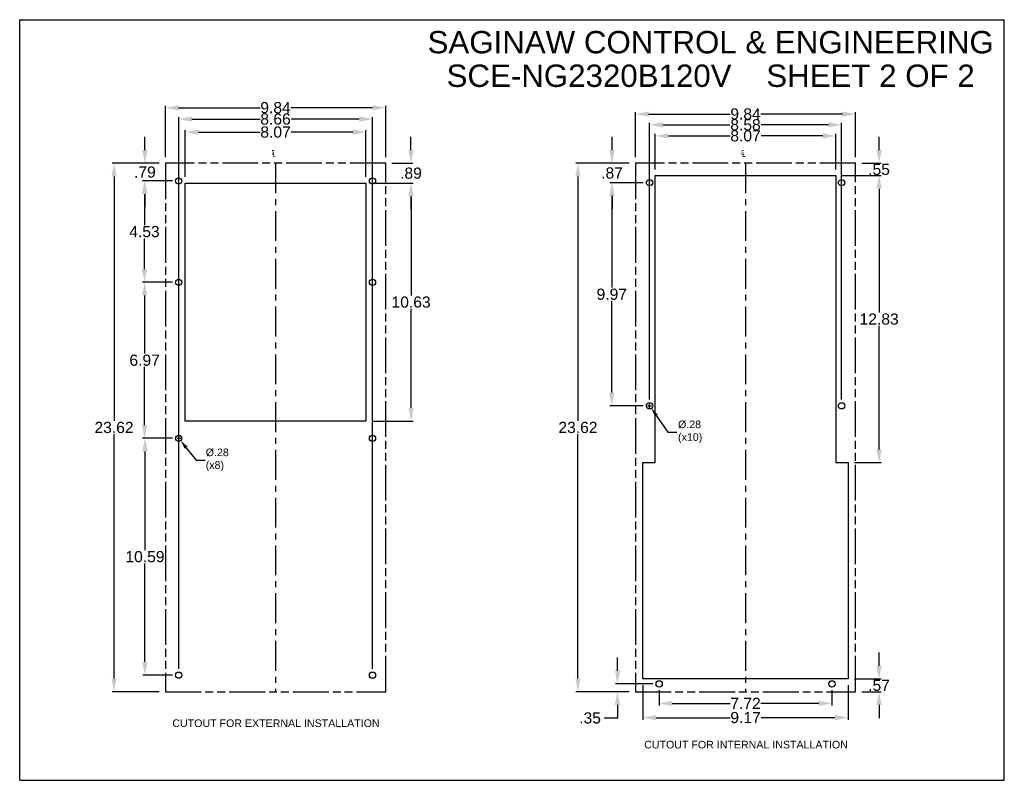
# Model space of a CAD drawing. Header units: inches. Extents: x 0 to 123, y 0 to 50.
# Tile 17 of 17: x 79 to 123, y 9 to 43. Entities that reach past the tile are written whole.
import ezdxf

# ---------------------------------------------------------------- set-up
doc = ezdxf.new("R2010")
doc.units = ezdxf.units.IN
doc.header["$LTSCALE"] = 3.558824
doc.header["$MEASUREMENT"] = 0
doc.header["$PDMODE"] = 3
doc.header["$PDSIZE"] = 0.3125
doc.linetypes.add('CENTER', pattern=[0.6, 0.375, -0.075, 0.075, -0.075])
doc.linetypes.add('PHANTOM', pattern=[0.8, 0.45, -0.05, 0.1, -0.05, 0.1, -0.05])
doc.layers.get('0').update_dxf_attribs({"linetype": 'CONTINUOUS'})
doc.layers.get('Defpoints').update_dxf_attribs({"linetype": 'CONTINUOUS'})
for name, color, linetype in [('02___PRT_ALL_AXES', 7, 'CONTINUOUS'), ('DEFAULT_1', 7, 'CENTER'), ('DEFAULT_3', 7, 'PHANTOM')]:
    doc.layers.add(name, color=color, linetype=linetype)
doc.styles.get("Standard").update_dxf_attribs({"font": 'arial.ttf'})
doc.styles.add('TEXTSTYLE_1', font='gdt', dxfattribs={"width": 0.8})
doc.dimstyles.new('DIMSTYLE_1', dxfattribs={"dimtxt": 0.5, "dimasz": 0.588235, "dimexe": 0.09, "dimexo": 0.07, "dimgap": 0.0425, "dimtad": 0, "dimtih": 1, "dimtoh": 1, "dimzin": 4, "dimdsep": 46, "dimtxsty": 'Standard', "dimblk": '_FILLED', "dimblk1": '_FILLED', "dimblk2": '_FILLED', "dimcen": 0.09, "dimazin": 1, "dimtfac": 1, "dimtofl": 0, "dimtmove": 0, "dimatfit": 3, "dimldrblk": '_FILLED', "dimfxl": 0, "dimtolj": 1, "dimtzin": 4, "dimarcsym": 0})
doc.dimstyles.new('DIMSTYLE_2', dxfattribs={"dimtxt": 0.34, "dimasz": 0.4, "dimexe": 0.09, "dimexo": 0.07, "dimgap": 0.09, "dimtad": 0, "dimtih": 1, "dimtoh": 1, "dimzin": 4, "dimdsep": 46, "dimtxsty": 'Standard', "dimblk": '_FILLED', "dimblk1": '_FILLED', "dimblk2": '_FILLED', "dimcen": 0.09, "dimazin": 1, "dimtfac": 1, "dimtofl": 0, "dimtmove": 0, "dimatfit": 1, "dimldrblk": '_FILLED', "dimfxl": 0, "dimtolj": 1, "dimtzin": 4, "dimarcsym": 0})

# ---------------------------------------------------------------- blocks, each defined once
blk = doc.blocks.new('_FILLED')
at = {"color": 0, "linetype": 'ByBlock'}
blk.add_solid([(0, 0), (-1, 0.2), (-1, -0.2)], dxfattribs=at)
blk = doc.blocks.new('*D41')
at = {"color": 0, "linetype": 'Continuous', "lineweight": -2}
for p, q in [((85.141, 37.06), (85.141, 39.352)), ((85.729, 39.262), (89.369, 39.262)), ((94.392, 39.262), (90.75, 39.262)), ((94.981, 37.06), (94.981, 39.352))]:
    blk.add_line(p, q, dxfattribs=at)
at = {"layer": 'Defpoints', "color": 0, "linetype": 'Continuous'}
for p in [(85.141, 39.262), (85.141, 36.99), (94.981, 36.99)]:
    blk.add_point(p, dxfattribs=at)
at = {"color": 0, "linetype": 'Continuous', "lineweight": -2, "xscale": 0.5882352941, "yscale": 0.5882352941, "zscale": 0.5882352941, "rotation": 180}
blk.add_blockref('_FILLED', (85.141, 39.262), dxfattribs=at)
at = {"color": 0, "linetype": 'Continuous', "lineweight": -2, "xscale": 0.5882352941, "yscale": 0.5882352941, "zscale": 0.5882352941}
blk.add_blockref('_FILLED', (94.981, 39.262), dxfattribs=at)
at = {"color": 0, "linetype": 'Continuous', "insert": (90.059, 39.518), "char_height": 0.5, "width": 0.92394, "attachment_point": 2}
blk.add_mtext('\\A1;9.84', dxfattribs=at)
blk = doc.blocks.new('*D42')
at = {"color": 0, "linetype": 'Continuous', "lineweight": -2}
for p, q in [((84.861, 36.78), (82.752, 36.78)), ((82.842, 36.191), (82.842, 25.266)), ((82.842, 13.748), (82.842, 24.67)), ((84.861, 13.16), (82.752, 13.16))]:
    blk.add_line(p, q, dxfattribs=at)
at = {"layer": 'Defpoints', "color": 0, "linetype": 'Continuous'}
for p in [(84.931, 36.78), (82.842, 13.16), (84.931, 13.16)]:
    blk.add_point(p, dxfattribs=at)
at = {"color": 0, "linetype": 'Continuous', "lineweight": -2, "xscale": 0.5882352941, "yscale": 0.5882352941, "zscale": 0.5882352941}
for p, rotation in [((82.842, 36.78), 90), ((82.842, 13.16), 270)]:
    blk.add_blockref('_FILLED', p, dxfattribs=dict(at, rotation=rotation))
at = {"color": 0, "linetype": 'Continuous', "insert": (82.842, 25.223), "char_height": 0.5, "width": 1.1881, "attachment_point": 2}
blk.add_mtext('\\A1;23.62', dxfattribs=at)
blk = doc.blocks.new('*D43')
at = {"color": 0, "linetype": 'Continuous', "lineweight": -2}
for p, q in [((106.143, 37.06), (106.143, 39.07)), ((106.731, 38.98), (110.371, 38.98)), ((115.395, 38.98), (111.753, 38.98)), ((115.983, 37.06), (115.983, 39.07))]:
    blk.add_line(p, q, dxfattribs=at)
at = {"layer": 'Defpoints', "color": 0, "linetype": 'Continuous'}
for p in [(106.143, 38.98), (106.143, 36.99), (115.983, 36.99)]:
    blk.add_point(p, dxfattribs=at)
at = {"color": 0, "linetype": 'Continuous', "lineweight": -2, "xscale": 0.5882352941, "yscale": 0.5882352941, "zscale": 0.5882352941, "rotation": 180}
blk.add_blockref('_FILLED', (106.143, 38.98), dxfattribs=at)
at = {"color": 0, "linetype": 'Continuous', "lineweight": -2, "xscale": 0.5882352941, "yscale": 0.5882352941, "zscale": 0.5882352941}
blk.add_blockref('_FILLED', (115.983, 38.98), dxfattribs=at)
at = {"color": 0, "linetype": 'Continuous', "insert": (111.062, 39.236), "char_height": 0.5, "width": 0.92394, "attachment_point": 2}
blk.add_mtext('\\A1;9.84', dxfattribs=at)
blk = doc.blocks.new('*D44')
at = {"color": 0, "linetype": 'Continuous', "lineweight": -2}
for p, q in [((105.863, 36.78), (103.483, 36.78)), ((103.573, 36.191), (103.573, 25.266)), ((103.573, 13.748), (103.573, 24.67)), ((105.863, 13.16), (103.483, 13.16))]:
    blk.add_line(p, q, dxfattribs=at)
at = {"layer": 'Defpoints', "color": 0, "linetype": 'Continuous'}
for p in [(105.933, 36.78), (103.573, 13.16), (105.933, 13.16)]:
    blk.add_point(p, dxfattribs=at)
at = {"color": 0, "linetype": 'Continuous', "lineweight": -2, "xscale": 0.5882352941, "yscale": 0.5882352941, "zscale": 0.5882352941}
for p, rotation in [((103.573, 36.78), 90), ((103.573, 13.16), 270)]:
    blk.add_blockref('_FILLED', p, dxfattribs=dict(at, rotation=rotation))
at = {"color": 0, "linetype": 'Continuous', "insert": (103.573, 25.223), "char_height": 0.5, "width": 1.1881, "attachment_point": 2}
blk.add_mtext('\\A1;23.62', dxfattribs=at)
blk = doc.blocks.new('*D45')
at = {"color": 0, "linetype": 'Continuous', "lineweight": -2}
for p, q in [((86.026, 36.17), (86.026, 38.264)), ((86.614, 38.174), (89.367, 38.174)), ((93.507, 38.174), (90.751, 38.174)), ((94.096, 36.17), (94.096, 38.264))]:
    blk.add_line(p, q, dxfattribs=at)
at = {"layer": 'Defpoints', "color": 0, "linetype": 'Continuous'}
for p in [(94.096, 38.174), (86.026, 36.1), (94.096, 36.1)]:
    blk.add_point(p, dxfattribs=at)
at = {"color": 0, "linetype": 'Continuous', "lineweight": -2, "xscale": 0.5882352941, "yscale": 0.5882352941, "zscale": 0.5882352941, "rotation": 180}
blk.add_blockref('_FILLED', (86.026, 38.174), dxfattribs=at)
at = {"color": 0, "linetype": 'Continuous', "lineweight": -2, "xscale": 0.5882352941, "yscale": 0.5882352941, "zscale": 0.5882352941}
blk.add_blockref('_FILLED', (94.096, 38.174), dxfattribs=at)
at = {"color": 0, "linetype": 'Continuous', "insert": (90.059, 38.429), "char_height": 0.5, "width": 0.92394, "attachment_point": 2}
blk.add_mtext('\\A1;8.07', dxfattribs=at)
blk = doc.blocks.new('*D46')
at = {"color": 0, "linetype": 'Continuous', "lineweight": -2}
for p, q in [((85.731, 14.18), (85.731, 38.844)), ((86.319, 38.754), (89.367, 38.754)), ((93.802, 38.754), (90.751, 38.754)), ((94.391, 14.18), (94.391, 38.844))]:
    blk.add_line(p, q, dxfattribs=at)
at = {"layer": 'Defpoints', "color": 0, "linetype": 'Continuous'}
for p in [(85.731, 38.754), (85.731, 14.11), (94.391, 14.11)]:
    blk.add_point(p, dxfattribs=at)
at = {"color": 0, "linetype": 'Continuous', "lineweight": -2, "xscale": 0.5882352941, "yscale": 0.5882352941, "zscale": 0.5882352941, "rotation": 180}
blk.add_blockref('_FILLED', (85.731, 38.754), dxfattribs=at)
at = {"color": 0, "linetype": 'Continuous', "lineweight": -2, "xscale": 0.5882352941, "yscale": 0.5882352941, "zscale": 0.5882352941}
blk.add_blockref('_FILLED', (94.391, 38.754), dxfattribs=at)
at = {"color": 0, "linetype": 'Continuous', "insert": (90.059, 39.009), "char_height": 0.5, "width": 0.92394, "attachment_point": 2}
blk.add_mtext('\\A1;8.66', dxfattribs=at)
blk = doc.blocks.new('*D47')
at = {"color": 0, "linetype": 'Continuous', "lineweight": -2}
for p, q in [((84.221, 37.368), (84.221, 37.956)), ((84.861, 36.78), (84.131, 36.78)), ((85.451, 35.99), (84.131, 35.99)), ((84.221, 35.401), (84.221, 34.813))]:
    blk.add_line(p, q, dxfattribs=at)
at = {"layer": 'Defpoints', "color": 0, "linetype": 'Continuous'}
for p in [(84.931, 36.78), (84.221, 35.99), (85.521, 35.99)]:
    blk.add_point(p, dxfattribs=at)
at = {"color": 0, "linetype": 'Continuous', "lineweight": -2, "xscale": 0.5882352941, "yscale": 0.5882352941, "zscale": 0.5882352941}
for p, rotation in [((84.221, 36.78), 270), ((84.221, 35.99), 90)]:
    blk.add_blockref('_FILLED', p, dxfattribs=dict(at, rotation=rotation))
at = {"color": 0, "linetype": 'Continuous', "insert": (84.221, 36.64), "char_height": 0.5, "width": 0.65978, "attachment_point": 2}
blk.add_mtext('\\A1;.79', dxfattribs=at)
blk = doc.blocks.new('*D48')
at = {"color": 0, "linetype": 'Continuous', "lineweight": -2}
for p, q in [((85.451, 35.99), (84.112, 35.99)), ((84.202, 35.401), (84.202, 34.021)), ((84.202, 32.048), (84.202, 33.425)), ((85.451, 31.46), (84.112, 31.46))]:
    blk.add_line(p, q, dxfattribs=at)
at = {"layer": 'Defpoints', "color": 0, "linetype": 'Continuous'}
for p in [(85.521, 35.99), (84.202, 31.46), (85.521, 31.46)]:
    blk.add_point(p, dxfattribs=at)
at = {"color": 0, "linetype": 'Continuous', "lineweight": -2, "xscale": 0.5882352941, "yscale": 0.5882352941, "zscale": 0.5882352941}
for p, rotation in [((84.202, 35.99), 90), ((84.202, 31.46), 270)]:
    blk.add_blockref('_FILLED', p, dxfattribs=dict(at, rotation=rotation))
at = {"color": 0, "linetype": 'Continuous', "insert": (84.202, 33.978), "char_height": 0.5, "width": 0.92394, "attachment_point": 2}
blk.add_mtext('\\A1;4.53', dxfattribs=at)
blk = doc.blocks.new('*D49')
at = {"color": 0, "linetype": 'Continuous', "lineweight": -2}
for p, q in [((85.451, 31.46), (84.119, 31.46)), ((84.209, 30.871), (84.209, 28.271)), ((84.209, 25.078), (84.209, 27.675)), ((85.451, 24.49), (84.119, 24.49))]:
    blk.add_line(p, q, dxfattribs=at)
at = {"layer": 'Defpoints', "color": 0, "linetype": 'Continuous'}
for p in [(84.209, 31.46), (85.521, 31.46), (85.521, 24.49)]:
    blk.add_point(p, dxfattribs=at)
at = {"color": 0, "linetype": 'Continuous', "lineweight": -2, "xscale": 0.5882352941, "yscale": 0.5882352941, "zscale": 0.5882352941}
for p, rotation in [((84.209, 31.46), 90), ((84.209, 24.49), 270)]:
    blk.add_blockref('_FILLED', p, dxfattribs=dict(at, rotation=rotation))
at = {"color": 0, "linetype": 'Continuous', "insert": (84.209, 28.228), "char_height": 0.5, "width": 0.92394, "attachment_point": 2}
blk.add_mtext('\\A1;6.97', dxfattribs=at)
blk = doc.blocks.new('*D50')
at = {"color": 0, "linetype": 'Continuous', "lineweight": -2}
for p, q in [((85.451, 24.49), (84.135, 24.49)), ((84.225, 23.901), (84.225, 19.491)), ((84.225, 14.488), (84.225, 18.895)), ((85.451, 13.9), (84.135, 13.9))]:
    blk.add_line(p, q, dxfattribs=at)
at = {"layer": 'Defpoints', "color": 0, "linetype": 'Continuous'}
for p in [(84.225, 24.49), (85.521, 24.49), (85.521, 13.9)]:
    blk.add_point(p, dxfattribs=at)
at = {"color": 0, "linetype": 'Continuous', "lineweight": -2, "xscale": 0.5882352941, "yscale": 0.5882352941, "zscale": 0.5882352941}
for p, rotation in [((84.225, 24.49), 90), ((84.225, 13.9), 270)]:
    blk.add_blockref('_FILLED', p, dxfattribs=dict(at, rotation=rotation))
at = {"color": 0, "linetype": 'Continuous', "insert": (84.225, 19.448), "char_height": 0.5, "width": 1.1881, "attachment_point": 2}
blk.add_mtext('\\A1;10.59', dxfattribs=at)
blk = doc.blocks.new('*D51')
at = {"color": 0, "linetype": 'Continuous', "lineweight": -2}
for p, q in [((85.641, 24.49), (85.821, 24.49)), ((85.731, 24.4), (85.731, 24.58)), ((86.068, 24.068), (86.511, 23.516)), ((86.511, 23.516), (86.911, 23.516))]:
    blk.add_line(p, q, dxfattribs=at)
at = {"layer": 'Defpoints', "color": 0, "linetype": 'Continuous'}
for p in [(85.643, 24.599), (85.818, 24.38)]:
    blk.add_point(p, dxfattribs=at)
at = {"color": 0, "linetype": 'Continuous', "lineweight": -2, "xscale": 0.4, "yscale": 0.4, "zscale": 0.4, "rotation": 128.7259940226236}
blk.add_blockref('_FILLED', (85.818, 24.38), dxfattribs=at)
at = {"color": 0, "linetype": 'Continuous', "insert": (86.939, 24.029), "char_height": 0.34, "width": 1.11311, "attachment_point": 1}
blk.add_mtext('\\A1;%%c.28\\P(x8)', dxfattribs=at)
blk = doc.blocks.new('*D52')
at = {"color": 0, "linetype": 'Continuous', "lineweight": -2}
for p, q in [((96.111, 37.368), (96.111, 37.956)), ((95.261, 36.78), (96.201, 36.78)), ((94.376, 35.89), (96.201, 35.89)), ((96.111, 35.301), (96.111, 34.713))]:
    blk.add_line(p, q, dxfattribs=at)
at = {"layer": 'Defpoints', "color": 0, "linetype": 'Continuous'}
for p in [(95.191, 36.78), (96.111, 36.78), (94.306, 35.89)]:
    blk.add_point(p, dxfattribs=at)
at = {"color": 0, "linetype": 'Continuous', "lineweight": -2, "xscale": 0.5882352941, "yscale": 0.5882352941, "zscale": 0.5882352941}
for p, rotation in [((96.111, 36.78), 270), ((96.111, 35.89), 90)]:
    blk.add_blockref('_FILLED', p, dxfattribs=dict(at, rotation=rotation))
at = {"color": 0, "linetype": 'Continuous', "insert": (96.111, 36.59), "char_height": 0.5, "width": 0.65978, "attachment_point": 2}
blk.add_mtext('\\A1;.89', dxfattribs=at)
blk = doc.blocks.new('*D29')
at = {"color": 0, "linetype": 'Continuous', "lineweight": -2}
for p, q in [((94.376, 35.89), (96.206, 35.89)), ((96.116, 35.301), (96.116, 30.871)), ((96.116, 25.848), (96.116, 30.275)), ((94.376, 25.26), (96.206, 25.26))]:
    blk.add_line(p, q, dxfattribs=at)
at = {"layer": 'Defpoints', "color": 0, "linetype": 'Continuous'}
for p in [(94.306, 35.89), (94.306, 25.26), (96.116, 25.26)]:
    blk.add_point(p, dxfattribs=at)
at = {"color": 0, "linetype": 'Continuous', "lineweight": -2, "xscale": 0.5882352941, "yscale": 0.5882352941, "zscale": 0.5882352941}
for p, rotation in [((96.116, 35.89), 90), ((96.116, 25.26), 270)]:
    blk.add_blockref('_FILLED', p, dxfattribs=dict(at, rotation=rotation))
at = {"color": 0, "linetype": 'Continuous', "insert": (96.116, 30.828), "char_height": 0.5, "width": 1.1881, "attachment_point": 2}
blk.add_mtext('\\A1;10.63', dxfattribs=at)
blk = doc.blocks.new('*D30')
at = {"color": 0, "linetype": 'Continuous', "lineweight": -2}
for p, q in [((107.203, 13.23), (107.203, 12.547)), ((114.923, 13.23), (114.923, 12.547)), ((107.791, 12.637), (110.374, 12.637)), ((114.335, 12.637), (111.749, 12.637))]:
    blk.add_line(p, q, dxfattribs=at)
at = {"layer": 'Defpoints', "color": 0, "linetype": 'Continuous'}
for p in [(107.203, 13.3), (114.923, 13.3), (107.203, 12.637)]:
    blk.add_point(p, dxfattribs=at)
at = {"color": 0, "linetype": 'Continuous', "lineweight": -2, "xscale": 0.5882352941, "yscale": 0.5882352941, "zscale": 0.5882352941, "rotation": 180}
blk.add_blockref('_FILLED', (107.203, 12.637), dxfattribs=at)
at = {"color": 0, "linetype": 'Continuous', "lineweight": -2, "xscale": 0.5882352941, "yscale": 0.5882352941, "zscale": 0.5882352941}
blk.add_blockref('_FILLED', (114.923, 12.637), dxfattribs=at)
at = {"color": 0, "linetype": 'Continuous', "insert": (111.062, 12.888), "char_height": 0.5, "width": 0.92394, "attachment_point": 2}
blk.add_mtext('\\A1;7.72', dxfattribs=at)
blk = doc.blocks.new('*D31')
at = {"color": 0, "linetype": 'Continuous', "lineweight": -2}
for p, q in [((106.478, 13.45), (106.478, 11.909)), ((115.648, 13.45), (115.648, 11.909)), ((107.066, 11.999), (110.37, 11.999)), ((115.06, 11.999), (111.754, 11.999))]:
    blk.add_line(p, q, dxfattribs=at)
at = {"layer": 'Defpoints', "color": 0, "linetype": 'Continuous'}
for p in [(106.478, 13.52), (115.648, 13.52), (106.478, 11.999)]:
    blk.add_point(p, dxfattribs=at)
at = {"color": 0, "linetype": 'Continuous', "lineweight": -2, "xscale": 0.5882352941, "yscale": 0.5882352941, "zscale": 0.5882352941, "rotation": 180}
blk.add_blockref('_FILLED', (106.478, 11.999), dxfattribs=at)
at = {"color": 0, "linetype": 'Continuous', "lineweight": -2, "xscale": 0.5882352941, "yscale": 0.5882352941, "zscale": 0.5882352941}
blk.add_blockref('_FILLED', (115.648, 11.999), dxfattribs=at)
at = {"color": 0, "linetype": 'Continuous', "insert": (111.062, 12.255), "char_height": 0.5, "width": 0.92394, "attachment_point": 2}
blk.add_mtext('\\A1;9.17', dxfattribs=at)
blk = doc.blocks.new('*D32')
at = {"color": 0, "linetype": 'Continuous', "lineweight": -2}
for p, q in [((107.028, 36.51), (107.028, 38.094)), ((107.616, 38.004), (110.369, 38.004)), ((114.51, 38.004), (111.754, 38.004)), ((115.098, 36.51), (115.098, 38.094))]:
    blk.add_line(p, q, dxfattribs=at)
at = {"layer": 'Defpoints', "color": 0, "linetype": 'Continuous'}
for p in [(115.098, 38.004), (107.028, 36.44), (115.098, 36.44)]:
    blk.add_point(p, dxfattribs=at)
at = {"color": 0, "linetype": 'Continuous', "lineweight": -2, "xscale": 0.5882352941, "yscale": 0.5882352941, "zscale": 0.5882352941, "rotation": 180}
blk.add_blockref('_FILLED', (107.028, 38.004), dxfattribs=at)
at = {"color": 0, "linetype": 'Continuous', "lineweight": -2, "xscale": 0.5882352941, "yscale": 0.5882352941, "zscale": 0.5882352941}
blk.add_blockref('_FILLED', (115.098, 38.004), dxfattribs=at)
at = {"color": 0, "linetype": 'Continuous', "insert": (111.062, 38.259), "char_height": 0.5, "width": 0.92394, "attachment_point": 2}
blk.add_mtext('\\A1;8.07', dxfattribs=at)
blk = doc.blocks.new('*D33')
at = {"color": 0, "linetype": 'Continuous', "lineweight": -2}
for p, q in [((106.773, 26.22), (106.773, 38.587)), ((107.361, 38.497), (110.368, 38.497)), ((114.765, 38.497), (111.754, 38.497)), ((115.353, 26.22), (115.353, 38.587))]:
    blk.add_line(p, q, dxfattribs=at)
at = {"layer": 'Defpoints', "color": 0, "linetype": 'Continuous'}
for p in [(106.773, 38.497), (106.773, 26.15), (115.353, 26.15)]:
    blk.add_point(p, dxfattribs=at)
at = {"color": 0, "linetype": 'Continuous', "lineweight": -2, "xscale": 0.5882352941, "yscale": 0.5882352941, "zscale": 0.5882352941, "rotation": 180}
blk.add_blockref('_FILLED', (106.773, 38.497), dxfattribs=at)
at = {"color": 0, "linetype": 'Continuous', "lineweight": -2, "xscale": 0.5882352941, "yscale": 0.5882352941, "zscale": 0.5882352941}
blk.add_blockref('_FILLED', (115.353, 38.497), dxfattribs=at)
at = {"color": 0, "linetype": 'Continuous', "insert": (111.061, 38.752), "char_height": 0.5, "width": 0.92394, "attachment_point": 2}
blk.add_mtext('\\A1;8.58', dxfattribs=at)
blk = doc.blocks.new('*D34')
at = {"color": 0, "linetype": 'Continuous', "lineweight": -2}
for p, q in [((117.029, 37.368), (117.029, 37.956)), ((116.263, 36.78), (117.119, 36.78)), ((115.378, 36.23), (117.119, 36.23)), ((117.029, 35.641), (117.029, 35.053))]:
    blk.add_line(p, q, dxfattribs=at)
at = {"layer": 'Defpoints', "color": 0, "linetype": 'Continuous'}
for p in [(116.193, 36.78), (117.029, 36.78), (115.308, 36.23)]:
    blk.add_point(p, dxfattribs=at)
at = {"color": 0, "linetype": 'Continuous', "lineweight": -2, "xscale": 0.5882352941, "yscale": 0.5882352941, "zscale": 0.5882352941}
for p, rotation in [((117.029, 36.78), 270), ((117.029, 36.23), 90)]:
    blk.add_blockref('_FILLED', p, dxfattribs=dict(at, rotation=rotation))
at = {"color": 0, "linetype": 'Continuous', "insert": (117.029, 36.759), "char_height": 0.5, "width": 0.65978, "attachment_point": 2}
blk.add_mtext('\\A1;.55', dxfattribs=at)
blk = doc.blocks.new('*D35')
at = {"color": 0, "linetype": 'Continuous', "lineweight": -2}
for p, q in [((115.378, 36.23), (117.122, 36.23)), ((117.032, 35.641), (117.032, 30.111)), ((117.032, 23.988), (117.032, 29.515)), ((115.928, 23.4), (117.122, 23.4))]:
    blk.add_line(p, q, dxfattribs=at)
at = {"layer": 'Defpoints', "color": 0, "linetype": 'Continuous'}
for p in [(115.308, 36.23), (115.858, 23.4), (117.032, 23.4)]:
    blk.add_point(p, dxfattribs=at)
at = {"color": 0, "linetype": 'Continuous', "lineweight": -2, "xscale": 0.5882352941, "yscale": 0.5882352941, "zscale": 0.5882352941}
for p, rotation in [((117.032, 36.23), 90), ((117.032, 23.4), 270)]:
    blk.add_blockref('_FILLED', p, dxfattribs=dict(at, rotation=rotation))
at = {"color": 0, "linetype": 'Continuous', "insert": (117.032, 30.068), "char_height": 0.5, "width": 1.1881, "attachment_point": 2}
blk.add_mtext('\\A1;12.83', dxfattribs=at)
blk = doc.blocks.new('*D36')
at = {"color": 0, "linetype": 'Continuous', "lineweight": -2}
for p, q in [((117.028, 14.318), (117.028, 14.906)), ((115.928, 13.73), (117.118, 13.73)), ((116.263, 13.16), (117.118, 13.16)), ((117.028, 12.571), (117.028, 11.983))]:
    blk.add_line(p, q, dxfattribs=at)
at = {"layer": 'Defpoints', "color": 0, "linetype": 'Continuous'}
for p in [(115.858, 13.73), (117.028, 13.73), (116.193, 13.16)]:
    blk.add_point(p, dxfattribs=at)
at = {"color": 0, "linetype": 'Continuous', "lineweight": -2, "xscale": 0.5882352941, "yscale": 0.5882352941, "zscale": 0.5882352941}
for p, rotation in [((117.028, 13.73), 270), ((117.028, 13.16), 90)]:
    blk.add_blockref('_FILLED', p, dxfattribs=dict(at, rotation=rotation))
at = {"color": 0, "linetype": 'Continuous', "insert": (117.028, 13.699), "char_height": 0.5, "width": 0.65978, "attachment_point": 2}
blk.add_mtext('\\A1;.57', dxfattribs=at)
blk = doc.blocks.new('*D37')
at = {"color": 0, "linetype": 'Continuous', "lineweight": -2}
for p, q in [((106.773, 25.85), (106.773, 26.03)), ((106.683, 25.94), (106.863, 25.94)), ((107.083, 25.497), (107.594, 24.768)), ((107.594, 24.768), (107.994, 24.768))]:
    blk.add_line(p, q, dxfattribs=at)
at = {"layer": 'Defpoints', "color": 0, "linetype": 'Continuous'}
for p in [(106.693, 26.054), (106.854, 25.825)]:
    blk.add_point(p, dxfattribs=at)
at = {"color": 0, "linetype": 'Continuous', "lineweight": -2, "xscale": 0.4, "yscale": 0.4, "zscale": 0.4, "rotation": 125.0191292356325}
blk.add_blockref('_FILLED', (106.854, 25.825), dxfattribs=at)
at = {"color": 0, "linetype": 'Continuous', "insert": (108.046, 25.281), "char_height": 0.34, "width": 1.11311, "attachment_point": 1}
blk.add_mtext('\\A1;%%c.28\\P(x10)', dxfattribs=at)
blk = doc.blocks.new('*D38')
at = {"color": 0, "linetype": 'Continuous', "lineweight": -2}
for p, q in [((105.339, 14.098), (105.339, 14.686)), ((106.923, 13.51), (105.249, 13.51)), ((105.863, 13.16), (105.249, 13.16)), ((105.339, 12.571), (105.339, 11.983)), ((105.339, 11.983), (104.751, 11.983))]:
    blk.add_line(p, q, dxfattribs=at)
at = {"layer": 'Defpoints', "color": 0, "linetype": 'Continuous'}
for p in [(105.339, 13.51), (106.993, 13.51), (105.933, 13.16)]:
    blk.add_point(p, dxfattribs=at)
at = {"color": 0, "linetype": 'Continuous', "lineweight": -2, "xscale": 0.5882352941, "yscale": 0.5882352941, "zscale": 0.5882352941}
for p, rotation in [((105.339, 13.51), 270), ((105.339, 13.16), 90)]:
    blk.add_blockref('_FILLED', p, dxfattribs=dict(at, rotation=rotation))
at = {"color": 0, "linetype": 'Continuous', "insert": (104.599, 12.239), "char_height": 0.5, "width": 0.65978, "attachment_point": 3}
blk.add_mtext('\\A1;.35', dxfattribs=at)
blk = doc.blocks.new('*D39')
at = {"color": 0, "linetype": 'Continuous', "lineweight": -2}
for p, q in [((105.097, 37.368), (105.097, 37.956)), ((105.863, 36.78), (105.007, 36.78)), ((106.493, 35.91), (105.007, 35.91)), ((105.097, 35.321), (105.097, 34.733))]:
    blk.add_line(p, q, dxfattribs=at)
at = {"layer": 'Defpoints', "color": 0, "linetype": 'Continuous'}
for p in [(105.933, 36.78), (105.097, 35.91), (106.563, 35.91)]:
    blk.add_point(p, dxfattribs=at)
at = {"color": 0, "linetype": 'Continuous', "lineweight": -2, "xscale": 0.5882352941, "yscale": 0.5882352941, "zscale": 0.5882352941}
for p, rotation in [((105.097, 36.78), 270), ((105.097, 35.91), 90)]:
    blk.add_blockref('_FILLED', p, dxfattribs=dict(at, rotation=rotation))
at = {"color": 0, "linetype": 'Continuous', "insert": (105.097, 36.6), "char_height": 0.5, "width": 0.65978, "attachment_point": 2}
blk.add_mtext('\\A1;.87', dxfattribs=at)
blk = doc.blocks.new('*D40')
at = {"color": 0, "linetype": 'Continuous', "lineweight": -2}
for p, q in [((106.493, 35.91), (104.996, 35.91)), ((105.086, 35.321), (105.086, 31.221)), ((105.086, 26.528), (105.086, 30.625)), ((106.493, 25.94), (104.996, 25.94))]:
    blk.add_line(p, q, dxfattribs=at)
at = {"layer": 'Defpoints', "color": 0, "linetype": 'Continuous'}
for p in [(105.086, 35.91), (106.563, 35.91), (106.563, 25.94)]:
    blk.add_point(p, dxfattribs=at)
at = {"color": 0, "linetype": 'Continuous', "lineweight": -2, "xscale": 0.5882352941, "yscale": 0.5882352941, "zscale": 0.5882352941}
for p, rotation in [((105.086, 35.91), 90), ((105.086, 25.94), 270)]:
    blk.add_blockref('_FILLED', p, dxfattribs=dict(at, rotation=rotation))
at = {"color": 0, "linetype": 'Continuous', "insert": (105.086, 31.178), "char_height": 0.5, "width": 0.92394, "attachment_point": 2}
blk.add_mtext('\\A1;9.97', dxfattribs=at)

msp = doc.modelspace()

# ---------------------------------------------------------------- linework, layer by layer
at = {"color": 7, "linetype": 'Continuous'}
for p, q in [((78.626, 9.199), (78.626, 43.199)), ((78.626, 43.199), (122.626, 43.199)), ((122.626, 9.199), (122.626, 43.199)), ((107.028, 23.4), (107.028, 36.23)), ((107.028, 36.23), (115.098, 36.23)), ((115.098, 36.23), (115.098, 23.4)), ((86.026, 25.26), (86.026, 35.89)), ((86.026, 35.89), (94.096, 35.89)), ((94.096, 35.89), (94.096, 25.26)), ((94.096, 25.26), (86.026, 25.26)), ((106.478, 13.73), (106.478, 23.4)), ((106.478, 23.4), (107.028, 23.4)), ((115.098, 23.4), (115.648, 23.4)), ((115.648, 23.4), (115.648, 13.73)), ((115.648, 13.73), (106.478, 13.73)), ((78.626, 9.199), (122.626, 9.199))]:
    msp.add_line(p, q, dxfattribs=at)
at = {"layer": '02___PRT_ALL_AXES', "color": 7, "linetype": 'Continuous'}
for centre in [(85.731, 35.99), (94.391, 35.99), (106.773, 35.91), (115.353, 35.91), (85.731, 31.46), (94.391, 31.46), (106.773, 25.94), (115.353, 25.94), (85.731, 24.49), (94.391, 24.49), (85.731, 13.9), (94.391, 13.9), (107.203, 13.51), (114.923, 13.51)]:
    msp.add_circle(centre, 0.14, dxfattribs=at)
at = {"layer": 'DEFAULT_1', "color": 7, "linetype": 'CENTER'}
for p, q in [((90.061, 36.78), (90.061, 13.16)), ((111.063, 36.78), (111.063, 13.16))]:
    msp.add_line(p, q, dxfattribs=at)
at = {"layer": 'DEFAULT_3', "color": 7, "linetype": 'PHANTOM'}
for p, q in [((85.141, 36.78), (85.141, 13.16)), ((94.981, 36.78), (85.141, 36.78)), ((94.981, 13.16), (94.981, 36.78)), ((106.143, 36.78), (106.143, 13.16)), ((115.983, 36.78), (106.143, 36.78)), ((115.983, 13.16), (115.983, 36.78)), ((85.141, 13.16), (94.981, 13.16)), ((106.143, 13.16), (115.983, 13.16))]:
    msp.add_line(p, q, dxfattribs=at)

# ---------------------------------------------------------------- texts
at = {"color": 2, "linetype": 'Continuous', "line_spacing_factor": 0.9}
for s, insert, char_height, width, attachment_point in [('SAGINAW CONTROL & ENGINEERING\\PSCE-NG2320B120V    SHEET 2 OF 2', (109.504, 42.694), 1, 25.25651, 2), ('CUTOUT FOR EXTERNAL INSTALLATION', (85.447, 11.923), 0.34, 9.24572, 1), ('CUTOUT FOR INTERNAL INSTALLATION', (106.533, 10.965), 0.34, 9.08773, 1)]:
    msp.add_mtext(s, dxfattribs=dict(at, insert=insert, char_height=char_height, width=width, attachment_point=attachment_point))
at = {"color": 2, "linetype": 'Continuous', "char_height": 0.34, "width": 0.53833, "attachment_point": 1, "line_spacing_factor": 0.9, "style": 'TEXTSTYLE_1'}
for insert in [(89.874, 37.452), (110.865, 37.439)]:
    msp.add_mtext('{\\fgdt;q}', dxfattribs=dict(at, insert=insert))

# ---------------------------------------------------------------- dimensions: what is measured, and where the dimension line sits
at = {"color": 2, "linetype": 'Continuous'}
for base, p1, p2, angle, picture, middle in [((85.141, 39.262), (94.981, 36.99), (85.141, 36.99), 180, '*D41', (90.059, 39.262)), ((106.143, 38.98), (115.983, 36.99), (106.143, 36.99), 180, '*D43', (111.062, 38.98)), ((85.731, 38.754), (94.391, 14.11), (85.731, 14.11), 180, '*D46', (90.059, 38.754)), ((106.773, 38.497), (115.353, 26.15), (106.773, 26.15), 180, '*D33', (111.061, 38.497)), ((84.221, 35.99), (84.931, 36.78), (85.521, 35.99), 270, '*D47', (84.221, 36.385)), ((96.111, 36.78), (94.306, 35.89), (95.191, 36.78), 90, '*D52', (96.111, 36.335)), ((105.097, 35.91), (105.933, 36.78), (106.563, 35.91), 270, '*D39', (105.097, 36.345)), ((117.029, 36.78), (115.308, 36.23), (116.193, 36.78), 90, '*D34', (117.029, 36.505)), ((82.842, 13.16), (84.931, 36.78), (84.931, 13.16), 270, '*D42', (82.842, 24.968)), ((103.573, 13.16), (105.933, 36.78), (105.933, 13.16), 270, '*D44', (103.573, 24.968)), ((117.032, 23.4), (115.308, 36.23), (115.858, 23.4), 270, '*D35', (117.032, 29.813)), ((84.202, 31.46), (85.521, 35.99), (85.521, 31.46), 270, '*D48', (84.202, 33.723)), ((96.116, 25.26), (94.306, 35.89), (94.306, 25.26), 270, '*D29', (96.116, 30.573)), ((105.086, 35.91), (106.563, 25.94), (106.563, 35.91), 90, '*D40', (105.086, 30.923)), ((84.209, 31.46), (85.521, 24.49), (85.521, 31.46), 90, '*D49', (84.209, 27.973)), ((84.225, 24.49), (85.521, 13.9), (85.521, 24.49), 90, '*D50', (84.225, 19.193)), ((105.339, 13.51), (105.933, 13.16), (106.993, 13.51), 90, '*D38', (104.269, 11.983)), ((117.028, 13.73), (116.193, 13.16), (115.858, 13.73), 90, '*D36', (117.028, 13.445)), ((106.478, 11.999), (115.648, 13.52), (106.478, 13.52), 180, '*D31', (111.062, 11.999)), ((107.203, 12.637), (114.923, 13.3), (107.203, 13.3), 180, '*D30', (111.062, 12.637))]:
    dim = msp.add_linear_dim(base=base, p1=p1, p2=p2, angle=angle, dimstyle='DIMSTYLE_1', dxfattribs=at)
    dim.commit()
    dim.dimension.update_dxf_attribs({"geometry": picture, "text_midpoint": middle, "dimtype": 160})
for base, p1, p2, picture, middle in [((94.096, 38.174), (86.026, 36.1), (94.096, 36.1), '*D45', (90.059, 38.174)), ((115.098, 38.004), (107.028, 36.44), (115.098, 36.44), '*D32', (111.062, 38.004))]:
    dim = msp.add_linear_dim(base=base, p1=p1, p2=p2, dimstyle='DIMSTYLE_1', dxfattribs=at)
    dim.commit()
    dim.dimension.update_dxf_attribs({"geometry": picture, "text_midpoint": middle, "dimtype": 160})
for p1, p2, text, picture, middle in [((106.693, 26.054), (106.854, 25.825), '%%c<>\\P(x10)', '*D37', (108.602, 24.768)), ((85.643, 24.599), (85.818, 24.38), '%%c<>\\P(x8)', '*D51', (87.496, 23.516))]:
    dim = msp.add_diameter_dim_2p(p1=p1, p2=p2, text=text, dimstyle='DIMSTYLE_2', override={"dimpost": '<>'}, dxfattribs=at)
    dim.commit()
    dim.dimension.update_dxf_attribs({"geometry": picture, "text_midpoint": middle, "dimtype": 163})

doc.saveas('drawing.dxf')
